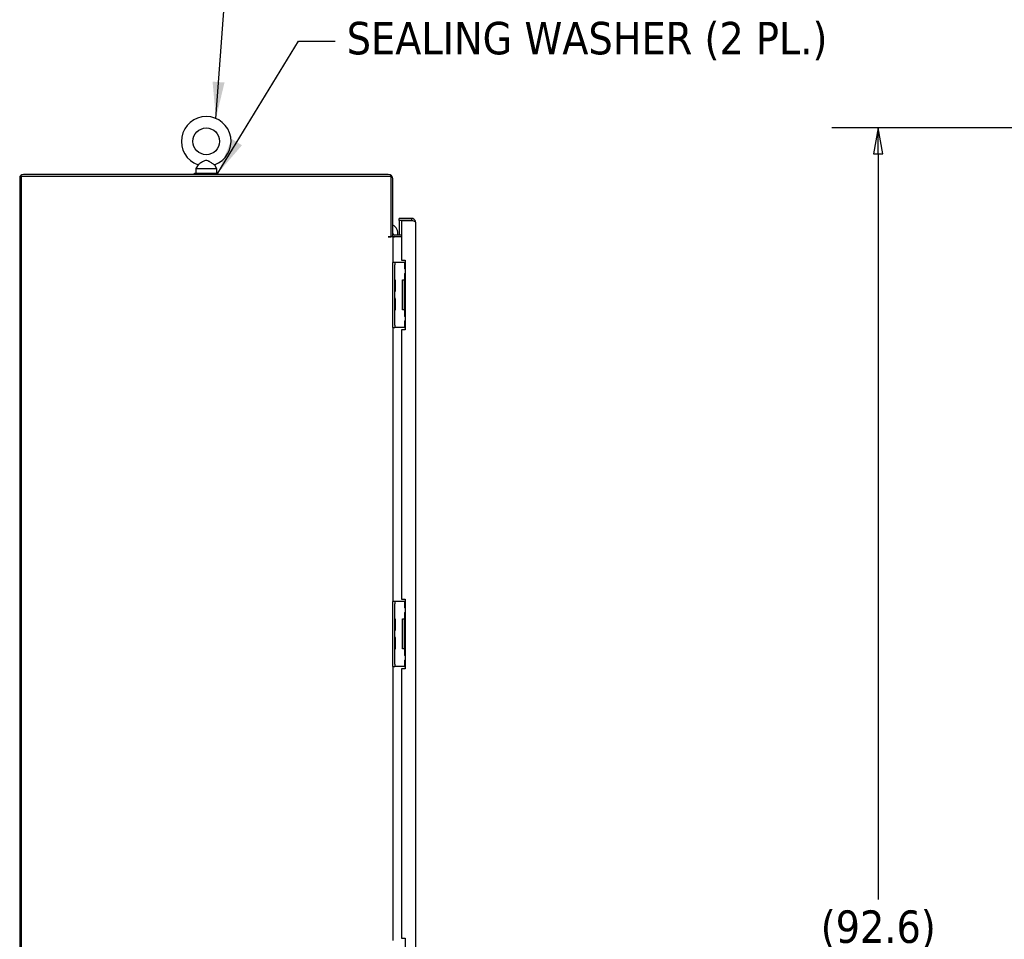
# Model space of a CAD drawing. Extents: x 784 to 1207, y 24 to 294.
# Tile 44 of 217: x 798 to 851, y 189 to 239. Entities that reach past the tile are written whole.
import ezdxf

# ---------------------------------------------------------------- set-up
doc = ezdxf.new("R2010")
doc.units = 0
doc.header["$LTSCALE"] = 4
doc.header["$MEASUREMENT"] = 0
doc.layers.get('0').update_dxf_attribs({"linetype": 'CONTINUOUS'})
doc.layers.get('DEFPOINTS').update_dxf_attribs({"linetype": 'CONTINUOUS'})
doc.styles.add('ROMANS', font='romans.shx')
doc.dimstyles.new('Default (ANSI)', dxfattribs={"dimscale": 20, "dimtxt": 0.07, "dimasz": 0.07, "dimexe": 0.125, "dimexo": 0.0625, "dimgap": 0.031496, "dimtad": 0, "dimtih": 1, "dimtoh": 1, "dimrnd": 1e-08, "dimzin": 0, "dimdsep": 46, "dimtxsty": 'ROMANS', "dimblk": 'Filled-1', "dimcen": 0.09, "dimdle": 0.393701, "dimclrd": 256, "dimclre": 256, "dimclrt": 256, "dimadec": 0, "dimazin": 0, "dimtfac": 0.928571, "dimtofl": 0, "dimtmove": 0, "dimatfit": 3, "dimfxl": 1, "dimtolj": 1, "dimtzin": 0, "dimlwd": -1, "dimlwe": -1, "dimarcsym": 0})
doc.dimstyles.new('Default (ANSI)$7', dxfattribs={"dimscale": 20, "dimtxt": 0.07, "dimasz": 0.098425, "dimexe": 0.125, "dimexo": 0.0625, "dimgap": 0.031496, "dimtad": 0, "dimtih": 1, "dimtoh": 1, "dimrnd": 1e-08, "dimzin": 0, "dimdsep": 46, "dimtxsty": 'ROMANS', "dimblk": 'Filled-1', "dimcen": 0.09, "dimdle": 0.393701, "dimclrd": 256, "dimclre": 256, "dimclrt": 256, "dimadec": 0, "dimazin": 0, "dimtfac": 0.928571, "dimtofl": 0, "dimtmove": 0, "dimatfit": 3, "dimfxl": 1, "dimtolj": 1, "dimtzin": 0, "dimlwd": -1, "dimlwe": -1, "dimarcsym": 0})

# ---------------------------------------------------------------- blocks, each defined once
blk = doc.blocks.new('Filled-1')
at = {"color": 0}
for p, q in [((0, 0), (-1, 0.179)), ((-1, 0.179), (-1, -0.179)), ((-1, 0), (0, 0)), ((-1, -0.179), (0, 0))]:
    blk.add_line(p, q, dxfattribs=at)
at = {"color": 0, "flags": 128}
blk.add_lwpolyline([(-1, -0.179), (0, 0), (-1, 0.179), (-1, -0.179)], dxfattribs=at)
at = {"color": 0}
blk.add_solid([(-1, -0.179), (0, 0), (-1, 0.179), (-1, -0.179)], dxfattribs=at)
blk = doc.blocks.new('*D27')
at = {"transparency": 16777216}
for p, q in [((866.328, 232.832), (842.174, 232.832)), ((844.674, 231.432), (844.674, 191.224)), ((844.674, 141.605), (844.674, 182.433)), ((865.078, 140.205), (842.174, 140.205))]:
    blk.add_line(p, q, dxfattribs=at)
at = {"layer": 'DEFPOINTS', "color": 0, "transparency": 16777216}
for p in [(844.674, 232.832), (867.578, 232.832), (866.328, 140.205)]:
    blk.add_point(p, dxfattribs=at)
at = {"transparency": 16777216, "xscale": 1.400000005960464, "yscale": 1.400000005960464, "zscale": 1.400000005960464}
for p, rotation in [((844.674, 232.832), 90), ((844.674, 140.205), 270)]:
    blk.add_blockref('Filled-1', p, dxfattribs=dict(at, rotation=rotation))
at = {"transparency": 16777216, "insert": (844.674, 186.829), "char_height": 1.4, "attachment_point": 5, "style": 'ROMANS'}
blk.add_mtext('\\A1;\\fTahoma|b0|i0;\\H1.7500;(92.6)\\P\\fTahoma|b0|i0;\\H1.7500;TOTAL\\P\\fTahoma|b0|i0;\\H1.7500;HEIGHT', dxfattribs=at)

msp = doc.modelspace()

# ---------------------------------------------------------------- linework, layer by layer
for p, q in [((807.977, 230.848), (807.861, 230.642)), ((807.861, 230.642), (808.981, 230.642)), ((807.861, 230.642), (807.861, 230.392)), ((808.864, 230.848), (808.981, 230.642)), ((808.981, 230.642), (808.981, 230.392)), ((798.358, 230.132), (798.358, 140.309)), ((798.462, 230.226), (818.379, 230.226)), ((798.462, 140.309), (798.462, 230.226)), ((818.239, 230.33), (798.556, 230.33)), ((807.796, 230.392), (809.046, 230.392)), ((807.796, 230.33), (807.796, 230.392)), ((809.046, 230.33), (809.046, 230.392)), ((818.379, 230.226), (818.379, 226.97)), ((818.483, 227.007), (818.483, 230.085)), ((819.51, 227.955), (818.832, 227.955)), ((818.832, 227.851), (818.832, 227.955)), ((819.51, 227.851), (819.51, 227.955)), ((819.51, 227.851), (818.832, 227.851)), ((818.957, 227.85), (818.832, 227.85)), ((818.832, 227.85), (818.832, 227.059)), ((818.957, 227.85), (818.957, 225.705)), ((818.957, 227.85), (819.51, 227.85)), ((819.707, 227.757), (819.707, 146.778)), ((818.239, 226.97), (818.379, 226.97)), ((818.483, 226.955), (818.239, 226.955)), ((818.379, 227.007), (818.483, 227.007)), ((818.577, 226.955), (818.483, 226.955)), ((818.483, 226.955), (818.483, 225.58)), ((818.957, 227.059), (818.577, 227.059)), ((818.957, 226.955), (818.577, 226.955)), ((818.587, 225.58), (818.483, 225.58)), ((818.483, 225.455), (818.483, 225.58)), ((818.483, 222.205), (818.483, 225.455)), ((818.587, 225.58), (818.587, 225.455)), ((818.65, 225.58), (818.587, 225.58)), ((818.587, 222.205), (818.587, 225.455)), ((819.109, 225.58), (818.65, 225.58)), ((818.957, 225.705), (819.145, 225.705)), ((819.145, 225.58), (819.109, 225.58)), ((819.109, 225.58), (819.109, 225.236)), ((819.145, 225.236), (819.109, 225.236)), ((819.145, 225.705), (819.145, 221.955)), ((819.109, 224.986), (819.145, 224.986)), ((819.109, 224.986), (819.109, 224.642)), ((818.639, 224.098), (818.639, 224.562)), ((819.014, 224.642), (819.109, 224.642)), ((819.014, 223.017), (819.014, 224.642)), ((819.145, 224.611), (819.093, 224.611)), ((819.093, 224.611), (819.093, 223.049)), ((819.145, 224.642), (819.109, 224.642)), ((818.639, 223.098), (818.639, 223.562)), ((819.109, 223.017), (819.014, 223.017)), ((819.093, 223.049), (819.145, 223.049)), ((819.109, 223.017), (819.145, 223.017)), ((819.109, 223.017), (819.109, 222.674)), ((819.145, 222.674), (819.109, 222.674)), ((818.483, 222.08), (818.483, 222.205)), ((818.483, 222.08), (818.587, 222.08)), ((818.483, 222.08), (818.483, 207.298)), ((818.587, 222.205), (818.587, 222.08)), ((818.65, 222.08), (818.587, 222.08)), ((819.109, 222.08), (818.65, 222.08)), ((819.109, 222.424), (819.145, 222.424)), ((819.109, 222.424), (819.109, 222.08)), ((819.109, 222.08), (819.145, 222.08)), ((818.957, 221.955), (818.957, 207.424)), ((819.145, 221.955), (818.957, 221.955)), ((818.587, 207.299), (818.483, 207.299)), ((818.483, 207.174), (818.483, 207.298)), ((818.483, 203.924), (818.483, 207.174)), ((818.587, 207.299), (818.587, 207.174)), ((818.65, 207.299), (818.587, 207.299)), ((818.587, 203.924), (818.587, 207.174)), ((819.109, 207.299), (818.65, 207.299)), ((818.957, 207.424), (819.145, 207.424)), ((819.145, 207.299), (819.109, 207.299)), ((819.109, 207.299), (819.109, 206.955)), ((819.145, 207.424), (819.145, 203.674)), ((819.145, 206.955), (819.109, 206.955)), ((819.109, 206.705), (819.145, 206.705)), ((819.109, 206.705), (819.109, 206.361)), ((818.639, 205.816), (818.639, 206.281)), ((819.014, 206.361), (819.109, 206.361)), ((819.014, 204.736), (819.014, 206.361)), ((819.145, 206.33), (819.093, 206.33)), ((819.093, 206.33), (819.093, 204.767)), ((819.145, 206.361), (819.109, 206.361)), ((818.639, 204.816), (818.639, 205.281)), ((819.109, 204.736), (819.014, 204.736)), ((819.093, 204.767), (819.145, 204.767)), ((819.109, 204.736), (819.145, 204.736)), ((819.109, 204.736), (819.109, 204.392)), ((819.145, 204.392), (819.109, 204.392)), ((819.109, 204.142), (819.145, 204.142)), ((819.109, 204.142), (819.109, 203.799)), ((818.483, 203.799), (818.483, 203.924)), ((818.483, 203.799), (818.587, 203.799)), ((818.483, 203.799), (818.483, 189.017)), ((818.587, 203.924), (818.587, 203.799)), ((818.65, 203.799), (818.587, 203.799)), ((819.109, 203.799), (818.65, 203.799)), ((818.957, 203.674), (818.957, 189.142)), ((819.145, 203.674), (818.957, 203.674)), ((819.109, 203.799), (819.145, 203.799)), ((818.957, 189.142), (819.145, 189.142)), ((819.145, 189.142), (819.145, 185.392))]:
    msp.add_line(p, q)
msp.add_circle((808.421, 232.112), 0.72)
for centre, radius, start, end in [((808.421, 232.112), 1.34, 289.3173, 250.6827), ((798.556, 230.132), 0.198, 90, 180), ((818.239, 230.085), 0.245, 0, 90), ((818.257, 227.155), 0.5, 348.9098, 63.056), ((818.239, 226.963), 0.00781, 90, 270), ((818.577, 227.153), 0.198, 227.48, 270), ((818.577, 227.153), 0.0938, 180, 270), ((818.618, 224.67), 0.0312, 180, 229.2152), ((818.52, 224.556), 0.12, 3.9479, 49.2152), ((818.608, 224.562), 0.0312, 0, 3.9479), ((818.618, 223.989), 0.0312, 130.7848, 180), ((818.618, 223.67), 0.0312, 180, 229.2152), ((818.52, 224.104), 0.12, 310.7848, 356.0521), ((818.52, 223.556), 0.12, 3.9479, 49.2152), ((818.608, 224.098), 0.0312, 356.0521, 0), ((818.52, 223.104), 0.12, 310.7848, 356.0521), ((818.608, 223.562), 0.0312, 0, 3.9479), ((818.608, 223.098), 0.0312, 356.0521, 0), ((818.618, 222.989), 0.0312, 130.7848, 180), ((818.618, 206.389), 0.0312, 180, 229.2152), ((818.52, 206.275), 0.12, 3.9479, 49.2152), ((818.608, 206.281), 0.0312, 0, 3.9479), ((818.618, 205.708), 0.0312, 130.7848, 180), ((818.52, 205.822), 0.12, 310.7848, 356.0521), ((818.608, 205.816), 0.0312, 356.0521, 0), ((818.618, 205.389), 0.0312, 180, 229.2152), ((818.52, 205.275), 0.12, 3.9479, 49.2152), ((818.608, 205.281), 0.0312, 0, 3.9479), ((818.618, 204.708), 0.0312, 130.7848, 180), ((818.52, 204.822), 0.12, 310.7848, 356.0521), ((818.608, 204.816), 0.0312, 356.0521, 0)]:
    msp.add_arc(centre, radius, start, end)
for points, knots in [([(808.421, 231.082), (808.407, 231.082), (808.393, 231.081), (808.35, 231.071), (808.322, 231.058), (808.246, 231.019), (808.188, 230.982), (808.096, 230.923), (808.065, 230.903), (808.02, 230.874), (808.003, 230.864), (807.982, 230.851), (807.977, 230.848), (807.977, 230.848)], [0.9142381, 0.9142381, 0.9142381, 0.9142381, 0.9520549, 0.9520549, 1.0311037, 1.0311037, 1.1787345, 1.1787345, 1.276263, 1.276263, 1.362415, 1.362415, 1.4343148, 1.4343148, 1.4343148, 1.4343148]), ([(808.864, 230.848), (808.864, 230.848), (808.863, 230.848), (808.859, 230.851), (808.85, 230.856), (808.824, 230.873), (808.805, 230.885), (808.758, 230.915), (808.728, 230.934), (808.652, 230.983), (808.607, 231.012), (808.53, 231.054), (808.491, 231.072), (808.442, 231.081), (808.431, 231.082), (808.421, 231.082)], [0.4447725, 0.4447725, 0.4447725, 0.4447725, 0.4653693, 0.4653693, 0.5256471, 0.5256471, 0.5914337, 0.5914337, 0.6707937, 0.6707937, 0.7825907, 0.7825907, 0.8847232, 0.8847232, 0.9142381, 0.9142381, 0.9142381, 0.9142381]), ([(819.707, 227.757), (819.707, 227.819), (819.677, 227.88), (819.627, 227.916), (819.593, 227.941), (819.552, 227.955), (819.51, 227.955)], [0, 0, 0, 0, 0.935327, 0.935327, 0.935327, 1.570796, 1.570796, 1.570796, 1.570796]), ([(819.564, 227.834), (819.559, 227.837), (819.555, 227.839), (819.55, 227.842), (819.537, 227.848), (819.524, 227.851), (819.51, 227.851)], [0.957768, 0.957768, 0.957768, 0.957768, 1.1271971, 1.1271971, 1.1271971, 1.5707963, 1.5707963, 1.5707963, 1.5707963]), ([(819.51, 227.85), (819.571, 227.832), (819.632, 227.813), (819.669, 227.795), (819.694, 227.782), (819.707, 227.77), (819.707, 227.757)], [0, 0, 0, 0, 0.935327, 0.935327, 0.935327, 1.570796, 1.570796, 1.570796, 1.570796])]:
    msp.add_open_spline(points, degree=3, knots=knots)

# ---------------------------------------------------------------- texts
at = {"insert": (816.001, 237.521), "char_height": 1.75, "width": 27.52917, "attachment_point": 4, "style": 'ROMANS'}
msp.add_mtext('{\\fTahoma|b0|i0;SEALING WASHER (2 PL.)}', dxfattribs=at)

# ---------------------------------------------------------------- dimensions: what is measured, and where the dimension line sits
dim = msp.add_linear_dim(base=(844.674, 232.832), p1=(866.328, 140.205), p2=(867.578, 232.832), angle=90, text='\\fTahoma|b0|i0;\\H1.7500;(<>)\\P\\fTahoma|b0|i0;\\H1.7500;TOTAL\\P\\fTahoma|b0|i0;\\H1.7500;HEIGHT', dimstyle='Default (ANSI)', override={"dimgap": 0.031496, "dimdec": 1, "dimtol": 0, "dimlim": 0, "dimtp": 0, "dimtm": 0, "dimtdec": 1, "dimatfit": 1})
dim.commit()
dim.dimension.update_dxf_attribs({"geometry": '*D27', "text_midpoint": (844.674, 186.829), "dimtype": 160})

# ---------------------------------------------------------------- leaders
at = {"annotation_type": 0, "has_hookline": 1, "hookline_direction": 0}
for points, text_width in [([(808.943, 233.346), (809.72, 244.061), (811.688, 244.061)], 25.666), ([(809.046, 230.392), (813.403, 237.521), (815.371, 237.521)], 27.317)]:
    msp.add_leader(points, dimstyle='Default (ANSI)$7', override={"dimtad": 0}, dxfattribs=dict(at, text_width=text_width))

doc.saveas('drawing.dxf')
